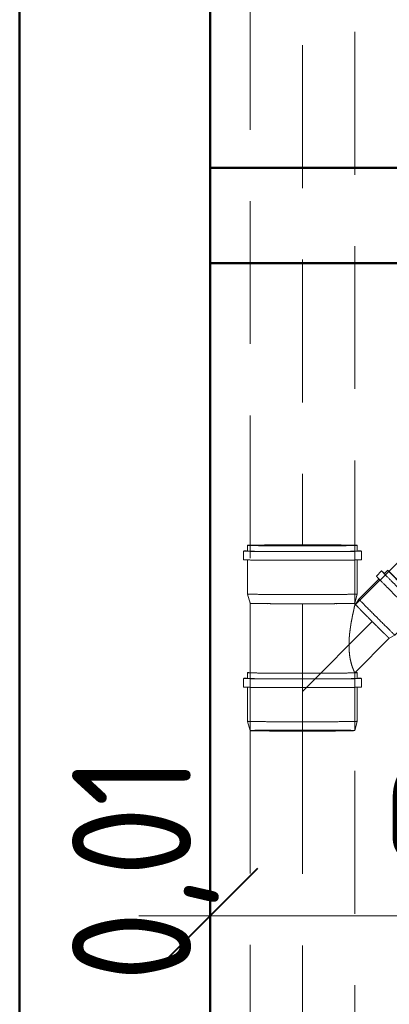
# Model space of a CAD drawing. Header units: millimetres. Extents: x -121 to 21848, y 1231 to 38988.
# Tile 50 of 70: x 14108 to 14496, y 36049 to 37083. Entities that reach past the tile are written whole.
import ezdxf

# ---------------------------------------------------------------- set-up
doc = ezdxf.new("R2010")
doc.units = ezdxf.units.MM
doc.linetypes.add('ADSK_Скрыто', pattern=[300, 150, -150])
doc.linetypes.add('ADSK_Штриховая_ш3 п1_5', pattern=[225, 150, -75])
for name, color, linetype, lineweight in [('A-____-____-DIMS', 211, 'Continuous', 9), ('A-____-____-DIMS-50', 211, 'Continuous', 9), ('A-DETL-____-HDLN', 90, 'ADSK_Скрыто', 9), ('A-DETL-____-MBND', 5, 'ADSK_Штриховая_ш3 п1_5', 20), ('A-WALL-____-MCUT', 113, 'Continuous', 50), ('A-WALL-____-OTLN', 113, 'Continuous', 20), ('P-PIPE-____-IDEN', 2, 'Continuous', 20)]:
    doc.layers.add(name, color=color, linetype=linetype, lineweight=lineweight)
doc.styles.add('GOST Common_2', font='GOST_Common.ttf', dxfattribs={"width": 0.9, "height": 125})
doc.dimstyles.new('ADSK_Основной_2_5_мм', dxfattribs={"dimscale": 304.8, "dimtxt": 0.412449, "dimasz": 0.328084, "dimexe": 0.246063, "dimexo": 0.000807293, "dimgap": 0.049213, "dimtad": 1, "dimdec": 0, "dimlfac": 304.8, "dimdsep": 46, "dimtxsty": 'GOST Common_2', "dimblk1": 'OBLIQUE', "dimblk2": 'OBLIQUE', "dimsah": 1, "dimcen": 0.09, "dimdle": 0.246063, "dimazin": 2, "dimtfac": 1, "dimtdec": 4, "dimtix": 1, "dimtmove": 0, "dimatfit": 3, "dimfxl": 1, "dimtvp": 1, "dimtolj": 1, "dimtzin": 0, "dimlwd": 20, "dimlwe": 20, "dimarcsym": 2})

# ---------------------------------------------------------------- blocks, each defined once
blk = doc.blocks.new('Прямая форма - V line-609353-В_Этаж 01_Канализация')
at = {"layer": 'A-WALL-____-MCUT', "color": 253}
for p, q in [((2560, 0), (560, 0)), ((560, 0), (560, -100)), ((560, -100), (2560, -100))]:
    blk.add_line(p, q, dxfattribs=at)
blk = doc.blocks.new('Прямая форма - SW - 005-609354-В_Этаж 01_Канализация')
blk.add_blockref('Прямая форма - V line-609353-В_Этаж 01_Канализация', (0, 0))
blk = doc.blocks.new('Прямая форма - V line-609756-В_Этаж 01_Канализация')
at = {"layer": 'A-WALL-____-MCUT', "color": 253}
for p, q in [((1659.9, 0), (1079.9, 0)), ((4619.9, 0), (1759.9, 0))]:
    blk.add_line(p, q, dxfattribs=at)
blk = doc.blocks.new('Прямая форма - SW - 004-609757-В_Этаж 01_Канализация')
blk.add_blockref('Прямая форма - V line-609756-В_Этаж 01_Канализация', (0, 0))
blk = doc.blocks.new('Прямая форма - V line-610129-В_Этаж 01_Канализация')
at = {"layer": 'A-WALL-____-MCUT', "color": 253}
for p, q in [((4619.9, 200), (1079.9, 200)), ((1079.9, 0), (4619.9, 0))]:
    blk.add_line(p, q, dxfattribs=at)
blk = doc.blocks.new('Прямая форма - SW - 004-610130-В_Этаж 01_Канализация')
blk.add_blockref('Прямая форма - V line-610129-В_Этаж 01_Канализация', (0, 0))
blk = doc.blocks.new('V line_ifc_RVT-1-В_Этаж 01_Канализация')
at = {"layer": 'A-WALL-____-OTLN', "color": 9, "lineweight": 20, "rotation": 270}
for name in ['Прямая форма - SW - 004-609757-В_Этаж 01_Канализация', 'Прямая форма - SW - 004-610130-В_Этаж 01_Канализация']:
    blk.add_blockref(name, (33863.2, 38587.6), dxfattribs=at)
at = {"layer": 'A-WALL-____-OTLN', "color": 9, "lineweight": 20}
blk.add_blockref('Прямая форма - SW - 005-609354-В_Этаж 01_Канализация', (33503.2, 36927.6), dxfattribs=at)
blk = doc.blocks.new('ADSK_ППР_Тройник канализационный_Составной - Тройник канализационный-1734361-В_Этаж 01_Канализация')
at = {"layer": 'A-DETL-____-HDLN', "color": 12}
for centre, major_axis, start_param, end_param in [((34160.2, 36525.2), (57.6, 0), 3.137451, 3.141593), ((34160.2, 36531.2), (57.6, 0), 2.623344, 2.9357), ((34160.2, 36531.2), (55, 0), 0.444657, 3.137451), ((34160.2, 36531.2), (55, 0), 3.137451, 3.58625), ((34160.2, 36531.2), (57.6, 0), 2.208578, 2.239853), ((34160.2, 36531.2), (57.6, 0), 1.342255, 1.352568), ((34160.2, 36531.2), (57.6, 0), 0.902459, 0.925184), ((34160.2, 36531.2), (55, 0), 5.830244, 6.279043), ((34160.2, 36531.2), (57.6, 0), 0.207275, 0.510911), ((34160.2, 36516.1), (61.9, 0), 3.137451, 3.141593), ((34268.6, 36486.2), (-18.9, 18.9), 5.593063, 6.127498), ((34268.6, 36486.2), (-17.7, 17.7), 0.004142, 0.521594), ((34268.6, 36486.2), (-17.7, 17.7), 3.145735, 5.659009), ((34160.2, 36470.4), (55, 0), 3.164923, 3.462953), ((34160.2, 36470.4), (55, 0), 3.137451, 3.141593), ((34160.2, 36470.4), (55, 0), 3.524108, 3.58625), ((34160.2, 36470.4), (55, 0), 3.53312, 3.54517), ((34160.2, 36470.4), (55, 0), 3.66105, 3.663559), ((34160.2, 36470.4), (55, 0), 3.922849, 3.925651), ((34160.2, 36470.4), (55, 0), 4.446448, 4.44959), ((34160.2, 36470.4), (55, 0), 4.708247, 4.71153), ((34160.2, 36470.4), (55, 0), 4.970046, 4.97348), ((34160.2, 36470.4), (55, 0), 5.231846, 5.235467), ((34160.2, 36470.4), (55, 0), 5.493645, 5.497555), ((34160.2, 36470.4), (55, 0), 5.755445, 5.759945), ((34160.2, 36470.4), (55, 0), 5.871324, 5.887499), ((34160.2, 36470.4), (55, 0), 6.010325, 6.257501), ((34160.2, 36470.4), (55, 0), 6.017244, 6.024448), ((34233.7, 36451.3), (-17.7, 17.7), 0.025601, 0.285962), ((34268.6, 36486.2), (-17.7, 17.7), 2.625936, 3.141593), ((34268.6, 36486.2), (-18.9, 18.9), 3.298184, 3.774053), ((34265.1, 36482.6), (-18.9, 18.9), 3.141593, 3.145735), ((34259.6, 36477.1), (-21.8, 21.8), 3.141593, 3.145735), ((34160.2, 36391.5), (57.6, 0), 3.137451, 3.141593), ((34160.2, 36397.5), (55, 0), 3.137451, 3.141593), ((34160.2, 36382.4), (61.9, 0), 3.137451, 3.141593), ((34160.2, 36336.7), (55, 0), 3.533121, 3.54517), ((34160.2, 36336.7), (55, 0), 3.66105, 3.925651), ((34160.2, 36336.7), (55, 0), 4.446448, 4.44959), ((34160.2, 36336.7), (55, 0), 4.708247, 4.71153), ((34160.2, 36336.7), (55, 0), 4.970046, 4.97348), ((34160.2, 36336.7), (55, 0), 5.231846, 5.235467), ((34160.2, 36336.7), (55, 0), 5.493645, 5.49755), ((34160.2, 36336.7), (55, 0), 5.773578, 5.776495), ((34160.2, 36336.7), (55, 0), 5.871324, 5.887499), ((34160.2, 36336.7), (55, 0), 6.017244, 6.024453)]:
    blk.add_ellipse(centre, major_axis=major_axis, ratio=0.01, start_param=start_param, end_param=end_param, dxfattribs=at)
at = {"layer": 'A-DETL-____-MBND', "color": 22}
for p, q in [((34098.3, 36525.2), (34098.3, 36516.1)), ((34102.6, 36531.2), (34102.6, 36525.2)), ((34217.8, 36525.2), (34217.8, 36531.2)), ((34222.1, 36516.1), (34222.1, 36525.2)), ((34102.6, 36516.1), (34102.6, 36480.1)), ((34217.8, 36480.1), (34217.8, 36516.1)), ((34243.3, 36504.4), (34237.8, 36498.9)), ((34249.7, 36505.1), (34246.2, 36501.5)), ((34240.6, 36496), (34219.4, 36474.8)), ((34102.6, 36480.1), (34105.2, 36470.4)), ((34215.2, 36470.4), (34217.8, 36480.1)), ((34219.4, 36474.8), (34216, 36469)), ((34105.2, 36470.4), (34105.2, 36336.7)), ((34215.2, 36468.1), (34215.2, 36470.4)), ((34216, 36469), (34215.2, 36468.1)), ((34284, 36463.7), (34287.5, 36467.2)), ((34257.3, 36437), (34278.5, 36458.2)), ((34281.3, 36455.3), (34286.8, 36460.8)), ((34215.2, 36397.4), (34251.4, 36433.6)), ((34251.4, 36433.6), (34257.3, 36437)), ((34098.3, 36391.5), (34098.3, 36382.4)), ((34102.6, 36397.5), (34102.6, 36391.5)), ((34215.2, 36336.7), (34215.2, 36397.4)), ((34217.8, 36391.5), (34217.8, 36397.5)), ((34222.1, 36382.4), (34222.1, 36391.5)), ((34102.6, 36382.4), (34102.6, 36346.5)), ((34217.8, 36346.5), (34217.8, 36382.4)), ((34102.6, 36346.4), (34105.2, 36336.7)), ((34215.2, 36336.7), (34217.8, 36346.4))]:
    blk.add_line(p, q, dxfattribs=at)
for centre, major_axis, start_param, end_param in [((34160.2, 36525.2), (61.9, 0), 3.137451, 6.279043), ((34160.2, 36525.2), (61.9, 0), 2.828245, 3.137451), ((34160.2, 36531.2), (57.6, 0), 3.137451, 6.279043), ((34160.2, 36525.2), (57.6, 0), 3.137451, 4.035049), ((34160.2, 36531.2), (57.6, 0), 2.936568, 3.137451), ((34160.2, 36525.2), (57.6, 0), 5.379713, 6.279043), ((34160.2, 36531.2), (57.6, 0), 0, 0.206406), ((34160.2, 36525.2), (61.9, 0), 0, 0.324877), ((34160.2, 36516.1), (61.9, 0), 3.137451, 6.279043), ((34265.1, 36482.6), (-21.8, 21.8), 0.004142, 3.145735), ((34265.1, 36482.6), (-21.8, 21.8), 5.843044, 6.283185), ((34268.6, 36486.2), (-18.9, 18.9), 0.004142, 3.141593), ((34268.6, 36486.2), (-18.9, 18.9), 6.129383, 6.283185), ((34259.6, 36477.1), (-21.8, 21.8), 0.004142, 3.145735), ((34265.1, 36482.6), (-18.9, 18.9), 0.004142, 0.63246), ((34265.1, 36482.6), (-18.9, 18.9), 1.226292, 1.260779), ((34160.2, 36480.1), (57.6, 0), 3.137451, 6.279043), ((34238.3, 36455.9), (-18.9, 18.9), 0.004142, 3.138913), ((34160.2, 36470.4), (55, 0), 3.141593, 3.144272), ((34160.2, 36470.4), (55, 0), 3.141593, 3.39925), ((34160.2, 36470.4), (55, 0), 3.569277, 3.66105), ((34160.2, 36470.4), (55, 0), 3.58625, 3.612881), ((34160.2, 36470.4), (55, 0), 3.926555, 4.001109), ((34160.2, 36470.4), (55, 0), 4.000871, 4.076829), ((34160.2, 36470.4), (55, 0), 4.075275, 4.446448), ((34160.2, 36470.4), (55, 0), 4.450495, 4.470955), ((34160.2, 36470.4), (55, 0), 4.471766, 4.514096), ((34160.2, 36470.4), (55, 0), 4.515613, 4.708247), ((34160.2, 36470.4), (55, 0), 4.712434, 4.900881), ((34160.2, 36470.4), (55, 0), 4.89845, 4.947564), ((34160.2, 36470.4), (55, 0), 4.945539, 4.970046), ((34160.2, 36470.4), (55, 0), 4.974384, 5.231846), ((34160.2, 36470.4), (55, 0), 5.236371, 5.341219), ((34160.2, 36470.4), (55, 0), 5.340541, 5.42601), ((34160.2, 36470.4), (55, 0), 5.422791, 5.493645), ((34160.2, 36470.4), (55, 0), 5.806036, 5.830244), ((34160.2, 36470.4), (55, 0), 5.888403, 6.017244), ((34160.2, 36470.4), (55, 0), 6.150203, 6.279043), ((34233.7, 36451.3), (-17.7, 17.7), 0.004142, 0.522383), ((34233.7, 36451.3), (-17.7, 17.7), 0.527741, 0.593191), ((34233.7, 36451.3), (-17.7, 17.7), 0.65864, 0.784745), ((34233.7, 36451.3), (-17.7, 17.7), 0.78954, 1.046823), ((34265.1, 36482.6), (-18.9, 18.9), 2.517416, 3.145735), ((34265.1, 36482.6), (-21.8, 21.8), 3.145735, 3.572892), ((34268.6, 36486.2), (-18.9, 18.9), 3.145735, 3.296299), ((34233.7, 36451.3), (-17.7, 17.7), 1.051339, 1.25874), ((34233.7, 36451.3), (-17.7, 17.7), 1.313139, 1.570756), ((34233.7, 36451.3), (-17.7, 17.7), 1.574938, 1.832685), ((34233.7, 36451.3), (-17.7, 17.7), 1.836738, 1.875704), ((34233.7, 36451.3), (-17.7, 17.7), 1.891189, 2.094635), ((34233.7, 36451.3), (-17.7, 17.7), 2.098537, 2.356622), ((34233.7, 36451.3), (-17.7, 17.7), 2.360336, 2.489684), ((34233.7, 36451.3), (-17.7, 17.7), 2.528092, 2.618704), ((34233.7, 36451.3), (-17.7, 17.7), 2.622136, 2.881083), ((34233.7, 36451.3), (-17.7, 17.7), 2.883935, 3.141593), ((34160.2, 36391.5), (61.9, 0), 3.137451, 6.279043), ((34160.2, 36391.5), (61.9, 0), 2.828245, 3.137451), ((34160.2, 36397.5), (57.6, 0), 3.137451, 6.279043), ((34160.2, 36391.5), (57.6, 0), 3.137451, 4.035049), ((34160.2, 36397.5), (57.6, 0), 2.936532, 3.137451), ((34160.2, 36397.5), (55, 0), 3.137451, 3.141593), ((34160.2, 36391.5), (57.6, 0), 5.379711, 6.279043), ((34160.2, 36397.5), (57.6, 0), 0, 0.185699), ((34160.2, 36391.5), (61.9, 0), 0, 0.324877), ((34160.2, 36382.4), (61.9, 0), 3.137451, 6.279043), ((34160.2, 36346.5), (57.6, 0), 3.137451, 6.279043), ((34160.2, 36336.7), (55, 0), 3.141593, 3.144272), ((34160.2, 36336.7), (55, 0), 3.141593, 3.39925), ((34160.2, 36336.7), (55, 0), 3.569277, 3.66105), ((34160.2, 36336.7), (55, 0), 3.58625, 3.612881), ((34160.2, 36336.7), (55, 0), 3.926555, 4.001109), ((34160.2, 36336.7), (55, 0), 4.000871, 4.076829), ((34160.2, 36336.7), (55, 0), 4.075275, 4.446448), ((34160.2, 36336.7), (55, 0), 4.450495, 4.470955), ((34160.2, 36336.7), (55, 0), 4.471766, 4.514096), ((34160.2, 36336.7), (55, 0), 4.515613, 4.708247), ((34160.2, 36336.7), (55, 0), 4.712434, 4.900881), ((34160.2, 36336.7), (55, 0), 4.89845, 4.947564), ((34160.2, 36336.7), (55, 0), 4.945539, 4.970046), ((34160.2, 36336.7), (55, 0), 4.974384, 5.231846), ((34160.2, 36336.7), (55, 0), 5.236371, 5.341219), ((34160.2, 36336.7), (55, 0), 5.340541, 5.426007), ((34160.2, 36336.7), (55, 0), 5.422788, 5.493645), ((34160.2, 36336.7), (55, 0), 5.498454, 5.755445), ((34160.2, 36336.7), (55, 0), 5.806036, 5.830244), ((34160.2, 36336.7), (55, 0), 5.888403, 6.017244), ((34160.2, 36336.7), (55, 0), 6.150203, 6.279043)]:
    blk.add_ellipse(centre, major_axis=major_axis, ratio=0.01, start_param=start_param, end_param=end_param, dxfattribs=at)
for points, knots in [([(34215.2, 36468.1), (34215, 36467.9), (34214.8, 36467.2), (34214.5, 36465.9), (34214.4, 36465), (34214.3, 36464.3), (34214.1, 36463.4), (34213.8, 36462.2), (34213.5, 36460.6), (34213, 36458.8), (34212.7, 36457.5), (34212.6, 36456.7), (34212.5, 36456.2), (34212.4, 36455.6), (34212.3, 36454.8), (34212, 36453.5), (34211.6, 36451.5), (34211.2, 36449.5), (34211, 36447.8), (34210.8, 36446.6), (34210.6, 36445.3), (34210.4, 36443.6), (34210.1, 36441.5), (34209.8, 36439.3), (34209.6, 36437.6), (34209.5, 36436.3), (34209.4, 36434.9), (34209.3, 36433.2), (34209.2, 36430.9), (34209.1, 36428.7), (34209.1, 36426.9), (34209.1, 36425.6), (34209.1, 36424.2), (34209.2, 36422.4), (34209.3, 36420.2), (34209.5, 36417.6), (34209.8, 36415), (34210.2, 36412.5), (34210.9, 36409.3), (34211.8, 36405.6), (34213.1, 36402), (34214.6, 36398.5), (34215.1, 36397.4), (34215.2, 36397.4)], [0, 0, 0, 0, 0.0555556, 0.0833333, 0.0972222, 0.1111111, 0.125, 0.1388889, 0.1666667, 0.1944444, 0.2083333, 0.2152778, 0.2222222, 0.2291667, 0.2361111, 0.25, 0.2777778, 0.3055556, 0.3194444, 0.3333333, 0.3472222, 0.3611111, 0.3888889, 0.4166667, 0.4305556, 0.4444444, 0.4583333, 0.4722222, 0.5, 0.5277778, 0.5416667, 0.5555556, 0.5694444, 0.5833333, 0.6111111, 0.6388889, 0.6666667, 0.6944444, 0.7222222, 0.7777778, 0.8333333, 0.8888889, 0.9966149, 0.9966149, 0.9966149, 0.9966149]), ([(34214.3, 36464.4), (34214.4, 36464.6), (34214.4, 36464.8), (34214.5, 36465.3), (34214.6, 36466.1), (34214.8, 36467.3), (34215, 36467.9), (34215.2, 36468.1)], [0.8888889, 0.8888889, 0.8888889, 0.8888889, 0.8958333, 0.9027778, 0.9166667, 0.9444444, 1, 1, 1, 1])]:
    blk.add_open_spline(points, degree=3, knots=knots, dxfattribs=at)
blk = doc.blocks.new('ADSK_M_Трубы_Уклоны - Фактический_0_0Х0_Знак слева-556982-В_Этаж 01_Канализация')
at = {"layer": 'P-PIPE-____-IDEN'}
for q in [(2, 2), (2, 0)]:
    blk.add_line((0, 0), q, dxfattribs=at)
blk = doc.blocks.new('DIMBLOCK3-В_Этаж 01_Канализация')
at = {"layer": 'A-____-____-DIMS-50', "lineweight": 20}
for p, q in [((14907.9, 36142.1), (14907.9, 36585.5)), ((14307.9, 36142.1), (14307.9, 36217.1)), ((14232.9, 36142.1), (14982.9, 36142.1)), ((14307.9, 36142.1), (14307.9, 36137.8)), ((14907.9, 36142.1), (14907.9, 36067.1))]:
    blk.add_line(p, q, dxfattribs=at)
at = {"layer": 'A-____-____-DIMS-50', "lineweight": 40}
for p, q in [((14307.9, 36142.1), (14357.9, 36192.1)), ((14907.9, 36142.1), (14957.9, 36192.1)), ((14307.9, 36142.1), (14257.9, 36092.1)), ((14907.9, 36142.1), (14857.9, 36092.1))]:
    blk.add_line(p, q, dxfattribs=at)
at = {"layer": 'A-____-____-DIMS-50', "color": 0, "lineweight": 20, "insert": (14489.7, 36320.4), "char_height": 125, "width": 283.816, "attachment_point": 1, "line_spacing_factor": 1.022761, "style": 'GOST Common_2'}
blk.add_mtext('600', dxfattribs=at)
blk = doc.blocks.new('_Oblique')
at = {"color": 0, "linetype": 'ByBlock', "lineweight": -2}
blk.add_line((-0.5, -0.5), (0.5, 0.5), dxfattribs=at)

msp = doc.modelspace()

# ---------------------------------------------------------------- linework, layer by layer
at = {"layer": 'A-DETL-____-HDLN', "color": 12}
for centre, major_axis, ratio, start_param, end_param in [((14404.8926, 36470.3806), (55, 0), 0.009988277, 3.396068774, 3.403392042), ((14404.8926, 36470.3806), (55, 0), 0.009988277, 3.53313719, 3.567573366), ((14404.8926, 36470.3806), (55, 0), 0.009988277, 3.660670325, 3.66519143), ((14404.8926, 36470.3806), (55, 0), 0.009988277, 3.923080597, 3.926990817), ((14404.8926, 36470.3806), (55, 0), 0.009988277, 4.447153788, 4.450589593), ((14404.8926, 36470.3806), (55, 0), 0.009988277, 4.709103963, 4.71238898), ((14404.8926, 36470.3806), (55, 0), 0.009988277, 4.971043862, 4.974188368), ((14404.8926, 36470.3806), (55, 0), 0.009988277, 5.232994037, 5.235987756), ((14404.8926, 36470.3806), (55, 0), 0.009988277, 5.494981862, 5.497787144), ((14404.8926, 36470.3806), (55, 0), 0.009988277, 5.757067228, 5.759586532), ((14404.8926, 36470.3806), (55, 0), 0.009988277, 5.847334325, 5.88751541), ((14478.4281, 36451.2821), (-17.6777, 17.6777), 0.0099995, 0.592470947, 0.656729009), ((14478.4281, 36451.2821), (-17.6777, 17.6777), 0.0099995, 1.260836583, 1.271228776), ((14478.4281, 36451.2821), (-17.6777, 17.6777), 0.0099995, 1.876762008, 1.889300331), ((14478.4281, 36451.2821), (-17.6777, 17.6777), 0.0099995, 2.491657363, 2.525872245), ((14404.8927, 36336.7487), (55, 0), 0.010010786, 1.570796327, 3.141592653), ((14404.8927, 36336.7487), (55, 0), 0.010010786, 3.396074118, 3.403392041), ((14404.8927, 36336.7487), (55, 0), 0.010010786, 3.533137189, 3.567568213), ((14404.8927, 36336.7487), (55, 0), 0.010010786, 3.66067546, 3.926990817), ((14404.8927, 36336.7487), (55, 0), 0.010010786, 4.447153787, 4.450589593), ((14404.8927, 36336.7487), (55, 0), 0.010010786, 4.709103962, 4.71238898), ((14404.8927, 36336.7487), (55, 0), 0.010010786, 0, 1.570796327), ((14404.8927, 36336.7487), (55, 0), 0.010010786, 4.971043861, 4.974188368), ((14404.8927, 36336.7487), (55, 0), 0.010010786, 5.232994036, 5.235987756), ((14404.8927, 36336.7487), (55, 0), 0.010010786, 5.49498186, 5.497787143), ((14404.8927, 36336.7487), (55, 0), 0.010010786, 5.847334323, 5.887516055)]:
    msp.add_ellipse(centre, major_axis=major_axis, ratio=ratio, start_param=start_param, end_param=end_param, dxfattribs=at)
at = {"layer": 'A-DETL-____-MBND', "color": 22}
for p, q in [((14349.892, 37342.61), (14349.8926, 36470.3806)), ((14459.8926, 36470.3807), (14459.892, 37342.6101)), ((14404.892, 37281.2295), (14404.8926, 36530.6194)), ((14831.3568, 36839.5667), (14460.7504, 36468.9598)), ((14404.8927, 36336.7487), (14404.8926, 36469.8313)), ((14404.8927, 36377.7466), (14478.2513, 36451.1053)), ((14349.8927, 36336.7486), (14349.8935, 35469.3938)), ((14404.8927, 36336.199), (14404.8934, 35529.6326)), ((14459.8935, 35469.3939), (14459.8927, 36336.7487))]:
    msp.add_line(p, q, dxfattribs=at)
for centre, major_axis, ratio, start_param, end_param in [((14404.8926, 36470.3806), (55, 0), 0.009988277, 3.141592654, 3.270433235), ((14404.8926, 36470.3806), (55, 0), 0.009988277, 3.403392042, 3.53223262), ((14404.8926, 36470.3806), (55, 0), 0.009988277, 3.66519143, 3.922176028), ((14404.8926, 36470.3806), (55, 0), 0.009988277, 3.926990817, 4.002021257), ((14404.8926, 36470.3806), (55, 0), 0.009988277, 4.075705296, 4.184261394), ((14404.8926, 36470.3806), (55, 0), 0.009988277, 4.188790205, 4.446249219), ((14404.8926, 36470.3806), (55, 0), 0.009988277, 4.450589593, 4.472317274), ((14404.8926, 36470.3806), (55, 0), 0.009988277, 4.513586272, 4.708199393), ((14404.8926, 36470.3806), (55, 0), 0.009988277, 4.71238898, 4.899064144), ((14404.8926, 36470.3806), (55, 0), 0.009988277, 4.946902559, 4.970139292), ((14404.8926, 36470.3806), (55, 0), 0.009988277, 4.974188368, 5.232089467), ((14404.8926, 36470.3806), (55, 0), 0.009988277, 5.235987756, 5.341690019), ((14404.8926, 36470.3806), (55, 0), 0.009988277, 5.422998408, 5.494077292), ((14404.8926, 36470.3806), (55, 0), 0.009988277, 5.497787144, 5.756162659), ((14404.8926, 36470.3806), (55, 0), 0.009988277, 5.759586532, 5.846429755), ((14404.8926, 36470.3806), (55, 0), 0.009988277, 6.02138592, 6.283185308), ((14478.4281, 36451.2821), (-17.6777, 17.6777), 0.0099995, 0, 0.523598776), ((14478.4281, 36451.2821), (-17.6777, 17.6777), 0.0099995, 0.527036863, 0.590480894), ((14478.4281, 36451.2821), (-17.6777, 17.6777), 0.0099995, 0.658719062, 0.785398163), ((14478.4281, 36451.2821), (-17.6777, 17.6777), 0.0099995, 0.78911643, 1.047197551), ((14478.4281, 36451.2821), (-17.6777, 17.6777), 0.0099995, 1.051102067, 1.25884653), ((14478.4281, 36451.2821), (-17.6777, 17.6777), 0.0099995, 1.273218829, 1.308996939), ((14478.4281, 36451.2821), (-17.6777, 17.6777), 0.0099995, 1.313051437, 1.570796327), ((14478.4281, 36451.2821), (-17.6777, 17.6777), 0.0099995, 1.574980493, 1.832595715), ((14478.4281, 36451.2821), (-17.6777, 17.6777), 0.0099995, 1.836929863, 1.874771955), ((14478.4281, 36451.2821), (-17.6777, 17.6777), 0.0099995, 1.891290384, 2.094395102), ((14478.4281, 36451.2821), (-17.6777, 17.6777), 0.0099995, 2.0989155, 2.35619449), ((14478.4281, 36451.2821), (-17.6777, 17.6777), 0.0099995, 2.360995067, 2.489667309), ((14478.4281, 36451.2821), (-17.6777, 17.6777), 0.0099995, 2.527862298, 2.617993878), ((14478.4281, 36451.2821), (-17.6777, 17.6777), 0.0099995, 2.623365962, 2.879793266), ((14478.4281, 36451.2821), (-17.6777, 17.6777), 0.0099995, 2.887674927, 3.141592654), ((14404.8927, 36336.7487), (55, 0), 0.010010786, 3.141592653, 3.270433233), ((14404.8927, 36336.7487), (55, 0), 0.010010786, 3.403392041, 3.532232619), ((14404.8927, 36336.7487), (55, 0), 0.010010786, 3.926990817, 4.002039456), ((14404.8927, 36336.7487), (55, 0), 0.010010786, 4.075681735, 4.184261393), ((14404.8927, 36336.7487), (55, 0), 0.010010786, 4.188790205, 4.446249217), ((14404.8927, 36336.7487), (55, 0), 0.010010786, 4.450589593, 4.472335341), ((14404.8927, 36336.7487), (55, 0), 0.010010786, 4.513540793, 4.708199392), ((14404.8927, 36336.7487), (55, 0), 0.010010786, 4.71238898, 4.899106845), ((14404.8927, 36336.7487), (55, 0), 0.010010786, 4.946884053, 4.970139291), ((14404.8927, 36336.7487), (55, 0), 0.010010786, 4.974188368, 5.232089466), ((14404.8927, 36336.7487), (55, 0), 0.010010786, 5.235987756, 5.341712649), ((14404.8927, 36336.7487), (55, 0), 0.010010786, 5.422995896, 5.49407729), ((14404.8927, 36336.7487), (55, 0), 0.010010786, 5.497787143, 5.846429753), ((14404.8927, 36336.7487), (55, 0), 0.010010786, 6.021385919, 6.150228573)]:
    msp.add_ellipse(centre, major_axis=major_axis, ratio=ratio, start_param=start_param, end_param=end_param, dxfattribs=at)

# ---------------------------------------------------------------- block references
at = {"lineweight": 9}
msp.add_blockref('V line_ifc_RVT-1-В_Этаж 01_Канализация', (-19755.2921, 0), dxfattribs=at)
at = {"layer": 'A-DETL-____-HDLN', "color": 12}
msp.add_blockref('ADSK_ППР_Тройник канализационный_Составной - Тройник канализационный-1734361-В_Этаж 01_Канализация', (-19755.2921, 0), dxfattribs=at)
at = {"layer": 'P-PIPE-____-IDEN', "xscale": 49.99999999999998, "yscale": 49.99999999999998, "zscale": 49.99999999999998, "rotation": 45.00004683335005}
msp.add_blockref('ADSK_M_Трубы_Уклоны - Фактический_0_0Х0_Знак слева-556982-В_Этаж 01_Канализация', (14553.2964, 36615.4199), dxfattribs=at)

# ---------------------------------------------------------------- texts
at = {"layer": 'P-PIPE-____-IDEN', "lineweight": 9, "insert": (14162.9152, 36073.4224), "char_height": 125, "width": 310.253062, "attachment_point": 1, "rotation": 90, "style": 'GOST Common_2'}
msp.add_mtext('0,01', dxfattribs=at)

# ---------------------------------------------------------------- dimensions: what is measured, and where the dimension line sits
at = {"layer": 'A-____-____-DIMS', "lineweight": 20}
dim = msp.add_linear_dim(base=(14907.9482, 36142.0722), p1=(14307.9482, 36212.7829), p2=(14907.9482, 36660.4513), dimstyle='ADSK_Основной_2_5_мм', override={"dimpost": '<>', "dimfxl": 748.603402}, dxfattribs=at)
dim.commit()
dim.dimension.update_dxf_attribs({"geometry": 'DIMBLOCK3-В_Этаж 01_Канализация', "text_midpoint": (14607.9482, 36219.5722)})

doc.saveas('drawing.dxf')
